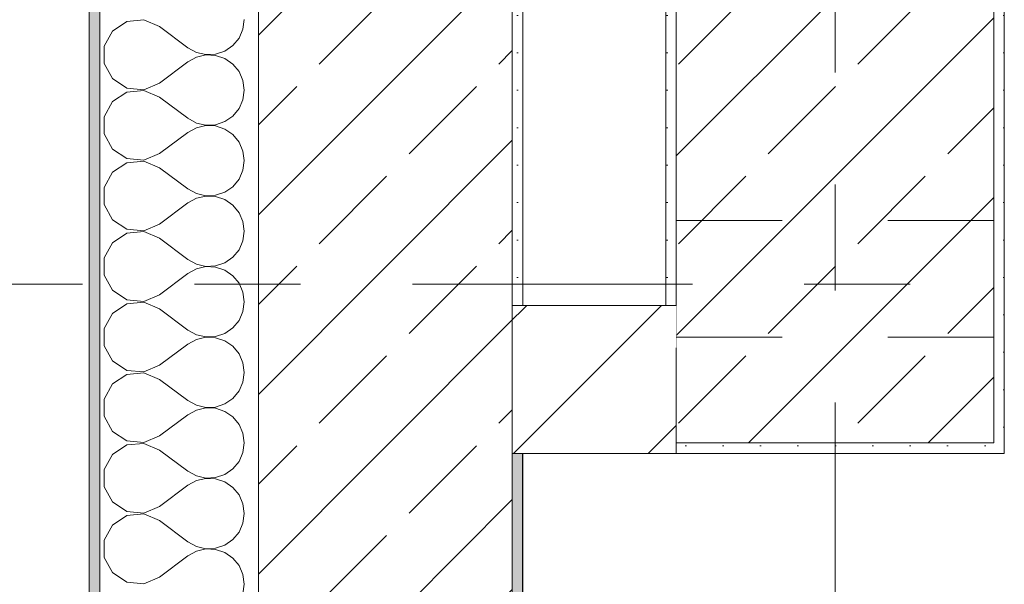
# Model space of a CAD drawing. Header units: metres. Extents: x -4 to 100, y -11 to 17.
# Tile 26 of 256: x -0.241 to 0.69, y 5.066 to 5.6. Entities that reach past the tile are written whole.
import ezdxf

# ---------------------------------------------------------------- set-up
doc = ezdxf.new("R2010")
doc.units = ezdxf.units.M
doc.header["$MEASUREMENT"] = 0
for name, pattern in [('Achse', [0.2, 0.1, -0.05, 0, -0.05]), ('Strichlinie doppelt', [0.546806, 0.264583, -0.105833, 0.070556, -0.105833]), ('Untersicht', [0.1, 0.075, -0.025]), ('Wipeout_Contour', [1, 0, -1])]:
    doc.linetypes.add(name, pattern=pattern)
for name, color, linetype in [('152 - Bemaßung_ Beschriftung.Ausbau', 7, 'Continuous'), ('451 - Universal.Achsen Raster', 7, 'Continuous'), ('603 - Struktur.Bodenplatte_ Decke Roh', 7, 'Continuous'), ('604 - Struktur.Wand Aussen', 7, 'Continuous'), ('605 - Struktur.Wand Innen', 7, 'Continuous'), ('607 - Struktur.Stütze', 7, 'Continuous'), ('608 - Struktur.Träger', 7, 'Continuous'), ('650 - Abdeckung.Fußboden Aufbau', 7, 'Continuous'), ('Neubau_653 - Abdeckung.TB Verkofferung', 7, 'Continuous')]:
    doc.layers.add(name, color=color, linetype=linetype)
doc.styles.add('ERSTELLTER_STIL_2', font='txt')
doc.dimstyles.new('ERSTELLTER_STIL__3', dxfattribs={"dimtxt": 0.1, "dimasz": 0.0532, "dimexe": 0.18, "dimexo": 0.0625, "dimgap": 0, "dimtad": 1, "dimzin": 0, "dimdsep": 46, "dimtxsty": 'ERSTELLTER_STIL_2', "dimblk": 'ARROWHEAD_2', "dimblk1": 'ARROWHEAD_2', "dimblk2": 'ARROWHEAD_2', "dimcen": 0.09, "dimse1": 1, "dimse2": 1, "dimclrd": 7, "dimclre": 7, "dimclrt": 7, "dimazin": 0, "dimtfac": 1, "dimtdec": 4, "dimtmove": 0, "dimatfit": 3, "dimfxl": 1, "dimtolj": 1, "dimtzin": 0, "dimarcsym": 0})
doc.dimstyles.new('ERSTELLTER_STIL__5', dxfattribs={"dimtxt": 0.1, "dimasz": 0.0532, "dimexe": 0.18, "dimexo": 0.0625, "dimgap": 0, "dimtad": 1, "dimtih": 1, "dimtoh": 1, "dimzin": 0, "dimdsep": 46, "dimtxsty": 'ERSTELLTER_STIL_2', "dimblk": 'ARROWHEAD_2', "dimblk1": 'ARROWHEAD_2', "dimblk2": 'ARROWHEAD_2', "dimcen": 0.09, "dimse1": 1, "dimse2": 1, "dimclrd": 7, "dimclre": 7, "dimclrt": 7, "dimazin": 0, "dimtfac": 1, "dimtdec": 4, "dimtmove": 0, "dimatfit": 3, "dimfxl": 1, "dimtolj": 1, "dimtzin": 0, "dimarcsym": 0})
pattern_1 = [(45, (0, 0), (-0.0848528, 0.0848528), []), (45, (-0.04243, 0.04243), (-0.0848528, 0.0848528), [0.09, -0.03])]
pattern_2 = [(45, (0, 0), (-0.01767767, 0.01767767), [0, -0.025])]
pattern_3 = [(45, (0, 0), (-0.0636396, 0.0636396), [])]

# ---------------------------------------------------------------- blocks, each defined once
blk = doc.blocks.new('*X57')
at = {"layer": '604 - Struktur.Wand Aussen', "color": 7, "linetype": 'Continuous', "lineweight": 5}
for p, q in [((-0.13947, 5.59808), (-0.15299, 5.5891)), ((-0.1233, 5.59962), (-0.13947, 5.59808)), ((-0.10833, 5.59333), (-0.1233, 5.59962)), ((-0.10833, 5.59333), (-0.08167, 5.57333)), ((-0.0296, 5.59089), (-0.02833, 5.6)), ((-0.15299, 5.5891), (-0.16066, 5.57479)), ((-0.03331, 5.58248), (-0.0296, 5.59089)), ((-0.16066, 5.57479), (-0.16066, 5.55855)), ((-0.04676, 5.57019), (-0.03918, 5.57539)), ((-0.03918, 5.57539), (-0.03331, 5.58248)), ((-0.08167, 5.57333), (-0.07362, 5.56888)), ((-0.07362, 5.56888), (-0.06466, 5.5668)), ((-0.06466, 5.56653), (-0.07362, 5.56445)), ((-0.06466, 5.5668), (-0.05547, 5.56725)), ((-0.05547, 5.56609), (-0.06466, 5.56653)), ((-0.05547, 5.56725), (-0.04676, 5.57019)), ((-0.04676, 5.56315), (-0.05547, 5.56609)), ((-0.16066, 5.55855), (-0.15299, 5.54424)), ((-0.10833, 5.54), (-0.08167, 5.56)), ((-0.07362, 5.56445), (-0.08167, 5.56)), ((-0.03918, 5.55794), (-0.04676, 5.56315)), ((-0.03331, 5.55086), (-0.03918, 5.55794)), ((-0.0296, 5.54244), (-0.03331, 5.55086)), ((-0.15299, 5.54424), (-0.13947, 5.53525)), ((-0.1233, 5.53371), (-0.10833, 5.54)), ((-0.02833, 5.53333), (-0.0296, 5.54244)), ((-0.13947, 5.53142), (-0.15299, 5.52243)), ((-0.13947, 5.53525), (-0.1233, 5.53371)), ((-0.1233, 5.53295), (-0.13947, 5.53142)), ((-0.10833, 5.52667), (-0.1233, 5.53295)), ((-0.0296, 5.52422), (-0.02833, 5.53333)), ((-0.15299, 5.52243), (-0.16066, 5.50812)), ((-0.10833, 5.52667), (-0.08167, 5.50667)), ((-0.03331, 5.51581), (-0.0296, 5.52422)), ((-0.03918, 5.50873), (-0.03331, 5.51581)), ((-0.16066, 5.50812), (-0.16066, 5.49188)), ((-0.08167, 5.50667), (-0.07362, 5.50222)), ((-0.07362, 5.50222), (-0.06466, 5.50013)), ((-0.06466, 5.49987), (-0.07362, 5.49778)), ((-0.06466, 5.50013), (-0.05547, 5.50058)), ((-0.05547, 5.49942), (-0.06466, 5.49987)), ((-0.05547, 5.50058), (-0.04676, 5.50352)), ((-0.04676, 5.50352), (-0.03918, 5.50873)), ((-0.16066, 5.49188), (-0.15299, 5.47757)), ((-0.10833, 5.47333), (-0.08167, 5.49333)), ((-0.07362, 5.49778), (-0.08167, 5.49333)), ((-0.04676, 5.49648), (-0.05547, 5.49942)), ((-0.03918, 5.49127), (-0.04676, 5.49648)), ((-0.03331, 5.48419), (-0.03918, 5.49127)), ((-0.0296, 5.47578), (-0.03331, 5.48419)), ((-0.15299, 5.47757), (-0.13947, 5.46858)), ((-0.1233, 5.46705), (-0.10833, 5.47333)), ((-0.02833, 5.46667), (-0.0296, 5.47578)), ((-0.13947, 5.46475), (-0.15299, 5.45576)), ((-0.13947, 5.46858), (-0.1233, 5.46705)), ((-0.1233, 5.46629), (-0.13947, 5.46475)), ((-0.10833, 5.46), (-0.1233, 5.46629)), ((-0.0296, 5.45756), (-0.02833, 5.46667)), ((-0.15299, 5.45576), (-0.16066, 5.44145)), ((-0.10833, 5.46), (-0.08167, 5.44)), ((-0.03331, 5.44914), (-0.0296, 5.45756)), ((-0.03918, 5.44206), (-0.03331, 5.44914)), ((-0.16066, 5.44145), (-0.16066, 5.42521)), ((-0.08167, 5.44), (-0.07362, 5.43555)), ((-0.07362, 5.43555), (-0.06466, 5.43347)), ((-0.05547, 5.43391), (-0.04676, 5.43685)), ((-0.04676, 5.43685), (-0.03918, 5.44206)), ((-0.10833, 5.40667), (-0.08167, 5.42667)), ((-0.07362, 5.43112), (-0.08167, 5.42667)), ((-0.06466, 5.4332), (-0.07362, 5.43112)), ((-0.06466, 5.43347), (-0.05547, 5.43391)), ((-0.05547, 5.43275), (-0.06466, 5.4332)), ((-0.04676, 5.42981), (-0.05547, 5.43275)), ((-0.03918, 5.42461), (-0.04676, 5.42981)), ((-0.16066, 5.42521), (-0.15299, 5.4109)), ((-0.03331, 5.41752), (-0.03918, 5.42461)), ((-0.0296, 5.40911), (-0.03331, 5.41752)), ((-0.15299, 5.4109), (-0.13947, 5.40192)), ((-0.02833, 5.4), (-0.0296, 5.40911)), ((-0.13947, 5.39808), (-0.15299, 5.3891)), ((-0.13947, 5.40192), (-0.1233, 5.40038)), ((-0.1233, 5.39962), (-0.13947, 5.39808)), ((-0.1233, 5.40038), (-0.10833, 5.40667)), ((-0.10833, 5.39333), (-0.1233, 5.39962)), ((-0.0296, 5.39089), (-0.02833, 5.4)), ((-0.15299, 5.3891), (-0.16066, 5.37479)), ((-0.10833, 5.39333), (-0.08167, 5.37333)), ((-0.03331, 5.38248), (-0.0296, 5.39089)), ((-0.03918, 5.37539), (-0.03331, 5.38248)), ((-0.16066, 5.37479), (-0.16066, 5.35855)), ((-0.08167, 5.37333), (-0.07362, 5.36888)), ((-0.05547, 5.36725), (-0.04676, 5.37019)), ((-0.04676, 5.37019), (-0.03918, 5.37539)), ((-0.07362, 5.36445), (-0.08167, 5.36)), ((-0.07362, 5.36888), (-0.06466, 5.3668)), ((-0.06466, 5.36653), (-0.07362, 5.36445)), ((-0.06466, 5.3668), (-0.05547, 5.36725)), ((-0.05547, 5.36609), (-0.06466, 5.36653)), ((-0.04676, 5.36315), (-0.05547, 5.36609)), ((-0.03918, 5.35794), (-0.04676, 5.36315)), ((-0.16066, 5.35855), (-0.15299, 5.34424)), ((-0.10833, 5.34), (-0.08167, 5.36)), ((-0.03331, 5.35086), (-0.03918, 5.35794)), ((-0.15299, 5.34424), (-0.13947, 5.33525)), ((-0.0296, 5.34244), (-0.03331, 5.35086)), ((-0.02833, 5.33333), (-0.0296, 5.34244)), ((-0.13947, 5.33525), (-0.1233, 5.33371)), ((-0.1233, 5.33295), (-0.13947, 5.33142)), ((-0.1233, 5.33371), (-0.10833, 5.34)), ((-0.10833, 5.32667), (-0.1233, 5.33295)), ((-0.0296, 5.32422), (-0.02833, 5.33333)), ((-0.13947, 5.33142), (-0.15299, 5.32243)), ((-0.10833, 5.32667), (-0.08167, 5.30667)), ((-0.03331, 5.31581), (-0.0296, 5.32422)), ((-0.15299, 5.32243), (-0.16066, 5.30812)), ((-0.03918, 5.30873), (-0.03331, 5.31581)), ((-0.16066, 5.30812), (-0.16066, 5.29188)), ((-0.08167, 5.30667), (-0.07362, 5.30222)), ((-0.04676, 5.30352), (-0.03918, 5.30873)), ((-0.07362, 5.29778), (-0.08167, 5.29333)), ((-0.07362, 5.30222), (-0.06466, 5.30013)), ((-0.06466, 5.29987), (-0.07362, 5.29778)), ((-0.06466, 5.30013), (-0.05547, 5.30058)), ((-0.05547, 5.29942), (-0.06466, 5.29987)), ((-0.05547, 5.30058), (-0.04676, 5.30352)), ((-0.04676, 5.29648), (-0.05547, 5.29942)), ((-0.03918, 5.29127), (-0.04676, 5.29648)), ((-0.16066, 5.29188), (-0.15299, 5.27757)), ((-0.10833, 5.27333), (-0.08167, 5.29333)), ((-0.03331, 5.28419), (-0.03918, 5.29127)), ((-0.15299, 5.27757), (-0.13947, 5.26858)), ((-0.0296, 5.27578), (-0.03331, 5.28419)), ((-0.13947, 5.26858), (-0.1233, 5.26705)), ((-0.1233, 5.26705), (-0.10833, 5.27333)), ((-0.02833, 5.26667), (-0.0296, 5.27578)), ((-0.13947, 5.26475), (-0.15299, 5.25576)), ((-0.1233, 5.26629), (-0.13947, 5.26475)), ((-0.10833, 5.26), (-0.1233, 5.26629)), ((-0.10833, 5.26), (-0.08167, 5.24)), ((-0.0296, 5.25756), (-0.02833, 5.26667)), ((-0.15299, 5.25576), (-0.16066, 5.24145)), ((-0.03918, 5.24206), (-0.03331, 5.24914)), ((-0.03331, 5.24914), (-0.0296, 5.25756)), ((-0.16066, 5.24145), (-0.16066, 5.22521)), ((-0.08167, 5.24), (-0.07362, 5.23555)), ((-0.04676, 5.23685), (-0.03918, 5.24206)), ((-0.07362, 5.23112), (-0.08167, 5.22667)), ((-0.07362, 5.23555), (-0.06466, 5.23347)), ((-0.06466, 5.2332), (-0.07362, 5.23112)), ((-0.06466, 5.23347), (-0.05547, 5.23391)), ((-0.05547, 5.23275), (-0.06466, 5.2332)), ((-0.05547, 5.23391), (-0.04676, 5.23685)), ((-0.04676, 5.22981), (-0.05547, 5.23275)), ((-0.16066, 5.22521), (-0.15299, 5.2109)), ((-0.10833, 5.20667), (-0.08167, 5.22667)), ((-0.03918, 5.22461), (-0.04676, 5.22981)), ((-0.03331, 5.21752), (-0.03918, 5.22461)), ((-0.0296, 5.20911), (-0.03331, 5.21752)), ((-0.15299, 5.2109), (-0.13947, 5.20192)), ((-0.1233, 5.20038), (-0.10833, 5.20667)), ((-0.02833, 5.2), (-0.0296, 5.20911)), ((-0.13947, 5.19808), (-0.15299, 5.1891)), ((-0.13947, 5.20192), (-0.1233, 5.20038)), ((-0.1233, 5.19962), (-0.13947, 5.19808)), ((-0.10833, 5.19333), (-0.1233, 5.19962)), ((-0.10833, 5.19333), (-0.08167, 5.17333)), ((-0.0296, 5.19089), (-0.02833, 5.2)), ((-0.15299, 5.1891), (-0.16066, 5.17479)), ((-0.03331, 5.18248), (-0.0296, 5.19089)), ((-0.16066, 5.17479), (-0.16066, 5.15855)), ((-0.04676, 5.17019), (-0.03918, 5.17539)), ((-0.03918, 5.17539), (-0.03331, 5.18248)), ((-0.08167, 5.17333), (-0.07362, 5.16888)), ((-0.07362, 5.16888), (-0.06466, 5.1668)), ((-0.06466, 5.16653), (-0.07362, 5.16445)), ((-0.06466, 5.1668), (-0.05547, 5.16725)), ((-0.05547, 5.16609), (-0.06466, 5.16653)), ((-0.05547, 5.16725), (-0.04676, 5.17019)), ((-0.04676, 5.16315), (-0.05547, 5.16609)), ((-0.16066, 5.15855), (-0.15299, 5.14424)), ((-0.10833, 5.14), (-0.08167, 5.16)), ((-0.07362, 5.16445), (-0.08167, 5.16)), ((-0.03918, 5.15794), (-0.04676, 5.16315)), ((-0.03331, 5.15086), (-0.03918, 5.15794)), ((-0.0296, 5.14244), (-0.03331, 5.15086)), ((-0.15299, 5.14424), (-0.13947, 5.13525)), ((-0.1233, 5.13371), (-0.10833, 5.14)), ((-0.02833, 5.13333), (-0.0296, 5.14244)), ((-0.13947, 5.13142), (-0.15299, 5.12243)), ((-0.13947, 5.13525), (-0.1233, 5.13371)), ((-0.1233, 5.13295), (-0.13947, 5.13142)), ((-0.10833, 5.12667), (-0.1233, 5.13295)), ((-0.0296, 5.12422), (-0.02833, 5.13333)), ((-0.15299, 5.12243), (-0.16066, 5.10812)), ((-0.10833, 5.12667), (-0.08167, 5.10667)), ((-0.03331, 5.11581), (-0.0296, 5.12422)), ((-0.03918, 5.10873), (-0.03331, 5.11581)), ((-0.16066, 5.10812), (-0.16066, 5.09188)), ((-0.08167, 5.10667), (-0.07362, 5.10222)), ((-0.07362, 5.10222), (-0.06466, 5.10013)), ((-0.06466, 5.09987), (-0.07362, 5.09778)), ((-0.06466, 5.10013), (-0.05547, 5.10058)), ((-0.05547, 5.09942), (-0.06466, 5.09987)), ((-0.05547, 5.10058), (-0.04676, 5.10352)), ((-0.04676, 5.10352), (-0.03918, 5.10873)), ((-0.16066, 5.09188), (-0.15299, 5.07757)), ((-0.10833, 5.07333), (-0.08167, 5.09333)), ((-0.07362, 5.09778), (-0.08167, 5.09333)), ((-0.04676, 5.09648), (-0.05547, 5.09942)), ((-0.03918, 5.09127), (-0.04676, 5.09648)), ((-0.03331, 5.08419), (-0.03918, 5.09127)), ((-0.0296, 5.07578), (-0.03331, 5.08419)), ((-0.15299, 5.07757), (-0.13947, 5.06858)), ((-0.1233, 5.06705), (-0.10833, 5.07333)), ((-0.02833, 5.06667), (-0.0296, 5.07578)), ((-0.13947, 5.06858), (-0.1233, 5.06705)), ((-0.0296, 5.05756), (-0.02833, 5.06667))]:
    blk.add_line(p, q, dxfattribs=at)
blk = doc.blocks.new('*D414')
at = {"layer": '152 - Bemaßung_ Beschriftung.Ausbau', "color": 7, "linetype": 'Continuous', "lineweight": 5}
for p, q in [((-1.21, 6.12521), (-1.14, 6.08479)), ((-1.175, 0.005), (-1.175, 6.105)), ((-1.21, 0.02521), (-1.14, -0.01521)), ((-1.1225, 0.005), (-1.2275, 0.005)), ((-1.175, -0.145), (-1.175, 0.005))]:
    blk.add_line(p, q, dxfattribs=at)
at = {"layer": '152 - Bemaßung_ Beschriftung.Ausbau', "color": 7, "lineweight": 5, "insert": (-1.195, 2.92197), "char_height": 0.1, "attachment_point": 7, "rotation": 90, "style": 'ERSTELLTER_STIL_2'}
blk.add_mtext('\\A1;{\\pql;\\fArial|b0|i0|c0|p38;6,10}', dxfattribs=at)
blk = doc.blocks.new('ARROWHEAD_2')
at = {"color": 0, "linetype": 'Continuous', "lineweight": 0}
for p, q in [((-0.378, -0.655), (0.378, 0.655)), ((0, 0), (-1, 0))]:
    blk.add_line(p, q, dxfattribs=at)
blk = doc.blocks.new('*D415')
at = {"layer": '152 - Bemaßung_ Beschriftung.Ausbau', "color": 7, "linetype": 'Continuous', "lineweight": 5}
for p, q in [((-1.21, 7.91521), (-1.14, 7.87479)), ((-1.175, 6.105), (-1.175, 7.895)), ((-1.21, 6.12521), (-1.14, 6.08479)), ((-1.1225, 6.105), (-1.2275, 6.105)), ((-1.175, 0.005), (-1.175, 6.105))]:
    blk.add_line(p, q, dxfattribs=at)
at = {"layer": '152 - Bemaßung_ Beschriftung.Ausbau', "color": 7, "lineweight": 5, "char_height": 0.1, "attachment_point": 7, "rotation": 90, "style": 'ERSTELLTER_STIL_2'}
for s, insert in [('\\A1;{\\pql;\\fArial|b0|i0|c0|p38;1,79}', (-1.195, 6.86697)), ('\\A1;{\\pql;\\fArial|b0|i0|c0|p38;2,01}', (-1.055, 6.86697))]:
    blk.add_mtext(s, dxfattribs=dict(at, insert=insert))
blk = doc.blocks.new('*D420')
at = {"layer": '152 - Bemaßung_ Beschriftung.Ausbau', "color": 7, "linetype": 'Continuous', "lineweight": 5}
for p, q in [((-1.71, 5.89269), (-1.64, 5.85228)), ((-1.675, 0.245), (-1.675, 5.87248)), ((-1.71, 0.26521), (-1.64, 0.22479)), ((-1.6225, 0.245), (-1.7275, 0.245)), ((-1.675, 0.005), (-1.675, 0.245))]:
    blk.add_line(p, q, dxfattribs=at)
at = {"layer": '152 - Bemaßung_ Beschriftung.Ausbau', "color": 7, "lineweight": 5, "char_height": 0.1, "attachment_point": 7, "rotation": 90, "style": 'ERSTELLTER_STIL_2'}
for s, insert in [('\\A1;{\\pql;\\fArial|b0|i0|c0|p38;15}', (-1.695, 5.70048)), ('\\A1;{\\pql;\\fArial|b0|i0|c0|p38;5,62\\fArial|b0|i0|c0|p38;\\A1{\\H.66x;\\S75^  ;}}', (-1.67559, 2.79974))]:
    blk.add_mtext(s, dxfattribs=dict(at, insert=insert))
blk = doc.blocks.new('*D421')
at = {"layer": '152 - Bemaßung_ Beschriftung.Ausbau', "color": 7, "linetype": 'Continuous', "lineweight": 5}
for p, q in [((-1.71, 6.04269), (-1.64, 6.00228)), ((-1.675, 5.87248), (-1.675, 6.02248)), ((-1.71, 5.89269), (-1.64, 5.85228)), ((-1.6225, 5.87248), (-1.7275, 5.87248)), ((-1.675, 0.245), (-1.675, 5.87248))]:
    blk.add_line(p, q, dxfattribs=at)
blk = doc.blocks.new('*D431')
at = {"layer": '152 - Bemaßung_ Beschriftung.Ausbau', "color": 7, "linetype": 'Continuous', "lineweight": 5}
for p, q in [((-2.21, 5.22019), (-2.14, 5.17978)), ((-2.175, 0.69998), (-2.175, 5.19998)), ((-2.21, 0.72019), (-2.14, 0.67978)), ((-2.1225, 0.69998), (-2.2275, 0.69998)), ((-2.175, 0.24998), (-2.175, 0.69998))]:
    blk.add_line(p, q, dxfattribs=at)
at = {"layer": '152 - Bemaßung_ Beschriftung.Ausbau', "color": 7, "lineweight": 5, "insert": (-2.195, 2.81695), "char_height": 0.1, "attachment_point": 7, "rotation": 90, "style": 'ERSTELLTER_STIL_2'}
blk.add_mtext('\\A1;{\\pql;\\fArial|b0|i0|c0|p38;4,50}', dxfattribs=at)
blk = doc.blocks.new('*D432')
at = {"layer": '152 - Bemaßung_ Beschriftung.Ausbau', "color": 7, "linetype": 'Continuous', "lineweight": 5}
for p, q in [((-2.21, 6.02019), (-2.14, 5.97978)), ((-2.175, 5.19998), (-2.175, 5.99998)), ((-2.21, 5.22019), (-2.14, 5.17978)), ((-2.1225, 5.19998), (-2.2275, 5.19998)), ((-2.175, 0.69998), (-2.175, 5.19998))]:
    blk.add_line(p, q, dxfattribs=at)
at = {"layer": '152 - Bemaßung_ Beschriftung.Ausbau', "color": 7, "lineweight": 5, "insert": (-2.195, 5.5241), "char_height": 0.1, "attachment_point": 7, "rotation": 90, "style": 'ERSTELLTER_STIL_2'}
blk.add_mtext('\\A1;{\\pql;\\fArial|b0|i0|c0|p38;80}', dxfattribs=at)
blk = doc.blocks.new('*D433')
at = {"layer": '152 - Bemaßung_ Beschriftung.Ausbau', "color": 7, "linetype": 'Continuous', "lineweight": 5}
for p, q in [((-2.21, 8.12019), (-2.14, 8.07978)), ((-2.175, 5.99998), (-2.175, 8.09998)), ((-2.21, 6.02019), (-2.14, 5.97978)), ((-2.1225, 5.99998), (-2.2275, 5.99998)), ((-2.175, 5.19998), (-2.175, 5.99998))]:
    blk.add_line(p, q, dxfattribs=at)
at = {"layer": '152 - Bemaßung_ Beschriftung.Ausbau', "color": 7, "lineweight": 5, "insert": (-2.195, 6.91695), "char_height": 0.1, "attachment_point": 7, "rotation": 90, "style": 'ERSTELLTER_STIL_2'}
blk.add_mtext('\\A1;{\\pql;\\fArial|b0|i0|c0|p38;2,10}', dxfattribs=at)
blk = doc.blocks.new('*D440')
at = {"layer": '152 - Bemaßung_ Beschriftung.Ausbau', "color": 7, "linetype": 'Continuous', "lineweight": 5}
for p, q in [((-2.675, 13.845), (-2.675, 13.87923)), ((-2.64, 13.82479), (-2.71, 13.86521)), ((-2.6225, 13.845), (-2.7275, 13.845)), ((-2.675, -0.145), (-2.675, 13.845)), ((-2.71, -0.12479), (-2.64, -0.16521)), ((-2.6225, -0.145), (-2.7275, -0.145)), ((-2.675, -0.17923), (-2.675, -0.145))]:
    blk.add_line(p, q, dxfattribs=at)
at = {"layer": '152 - Bemaßung_ Beschriftung.Ausbau', "color": 7, "lineweight": 5, "insert": (-2.695, 6.67903), "char_height": 0.1, "attachment_point": 7, "rotation": 90, "style": 'ERSTELLTER_STIL_2'}
blk.add_mtext('\\A1;{\\pql;\\fArial|b0|i0|c0|p38;13,99}', dxfattribs=at)
blk = doc.blocks.new('*D642')
at = {"layer": '152 - Bemaßung_ Beschriftung.Ausbau', "color": 7, "linetype": 'Continuous', "lineweight": 5}
for p, q in [((0.67999, 4.33748), (0.67999, 4.44248)), ((1.68999, 4.33748), (1.68999, 4.44248)), ((0.7002, 4.42498), (0.65978, 4.35498)), ((1.7102, 4.42498), (1.66978, 4.35498)), ((0.64576, 4.38998), (0.67999, 4.38998)), ((0.67999, 4.38998), (1.68999, 4.38998))]:
    blk.add_line(p, q, dxfattribs=at)
at = {"layer": '152 - Bemaßung_ Beschriftung.Ausbau', "color": 7, "lineweight": 5, "insert": (1.05196, 4.40998), "char_height": 0.1, "attachment_point": 7, "style": 'ERSTELLTER_STIL_2'}
blk.add_mtext('\\A1;{\\pql;\\fArial|b0|i0|c0|p38;1,01}', dxfattribs=at)

msp = doc.modelspace()

# ---------------------------------------------------------------- hatches: boundary and pattern name
at = {"layer": '604 - Struktur.Wand Aussen', "linetype": 'Continuous', "lineweight": 0, "true_color": 0x000000}
h = msp.add_hatch(dxfattribs=at)
h.set_pattern_fill('Verputz_0001', color=18, style=0, pattern_type=2)
h.set_pattern_definition([(0, (0, 0), (0, 0.0866025), [0, -0.05]), (0, (0.025, 0.0433), (0, 0.0866025), [0, -0.05])])
h.paths.add_polyline_path([(-0.175, -0.145), (-0.165, -0.145), (-0.165, 6.105), (-0.175, 6.105)])
at = {"layer": '607 - Struktur.Stütze', "linetype": 'Continuous', "lineweight": 0, "true_color": 0x000000}
h = msp.add_hatch(dxfattribs=at)
h.set_pattern_fill('Gips_0001', color=18, style=0, pattern_type=2)
h.set_pattern_definition(pattern_2)
h.paths.add_polyline_path([(0.67999, 5.19998), (0.37999, 5.19998), (0.37999, 5.18998), (0.68999, 5.18998), (0.68999, 6.00998), (0.37999, 6.00998), (0.37999, 5.99998), (0.67999, 5.99998)])
h = msp.add_hatch(dxfattribs=at)
h.set_pattern_fill('Beton__Stahlbeton_0001', color=18, style=0, pattern_type=2)
h.set_pattern_definition(pattern_1)
h.paths.add_polyline_path([(0.37999, 5.19998), (0.67999, 5.19998), (0.67999, 5.99998), (0.37999, 5.99998)])
h = msp.add_hatch(dxfattribs=at)
h.set_pattern_fill('Gips_0001', color=18, style=0, pattern_type=2)
h.set_pattern_definition(pattern_2)
h.paths.add_polyline_path([(0.36999, 5.32998), (0.37999, 5.32998), (0.37999, 5.86998), (0.36999, 5.86998)])

# ---------------------------------------------------------------- linework, layer by layer
at = {"layer": '451 - Universal.Achsen Raster', "color": 160, "linetype": 'Strichlinie doppelt', "lineweight": 9, "true_color": 0x3232ff}
for p, q in [((0.52999, -10.585), (0.52999, 16.355)), ((64.93503, 5.34998), (-3.175, 5.34998))]:
    msp.add_line(p, q, dxfattribs=at)
at = {"layer": '603 - Struktur.Bodenplatte_ Decke Roh', "color": 7, "linetype": 'Continuous', "lineweight": 18, "flags": 128}
msp.add_lwpolyline([(-0.015, 13.695), (-0.015, 0.005), (43.89, 0.005)], dxfattribs=at)
at = {"layer": '604 - Struktur.Wand Aussen', "color": 7, "linetype": 'Continuous', "lineweight": 5}
msp.add_line((-0.165, 6.105), (-0.165, -0.005), dxfattribs=at)
at = {"layer": '604 - Struktur.Wand Aussen', "color": 7, "linetype": 'Continuous', "lineweight": 13}
msp.add_line((-0.015, 6.105), (-0.015, 0.245), dxfattribs=at)
at = {"layer": '604 - Struktur.Wand Aussen', "color": 7, "linetype": 'Continuous', "lineweight": 5, "flags": 128}
msp.add_lwpolyline([(-0.175, 6.105), (-0.175, -0.155)], dxfattribs=at)
at = {"layer": '607 - Struktur.Stütze', "color": 7, "linetype": 'Continuous', "lineweight": 5, "flags": 128}
for points in [[(0.37999, 5.18998), (0.68999, 5.18998), (0.68999, 6.00998), (0.37999, 6.00998)], [(0.36999, 5.86998), (0.36999, 5.32998)]]:
    msp.add_lwpolyline(points, dxfattribs=at)
at = {"layer": '607 - Struktur.Stütze', "color": 7, "linetype": 'Continuous', "lineweight": 13, "flags": 128}
msp.add_lwpolyline([(0.37999, 5.19998), (0.67999, 5.19998), (0.67999, 5.99998), (0.37999, 5.99998)], close=True, dxfattribs=at)
at = {"layer": '608 - Struktur.Träger', "color": 7, "linetype": 'Untersicht', "lineweight": 13}
msp.add_line((0.37999, 5.40998), (61.87999, 5.40998), dxfattribs=at)
at = {"layer": '650 - Abdeckung.Fußboden Aufbau', "color": 7, "linetype": 'Continuous', "lineweight": 13, "flags": 128}
msp.add_lwpolyline([(0.68999, 5.87248), (0.68999, 5.18998), (0.23476, 5.18998), (0.23476, 0.70998)], dxfattribs=at)
at = {"layer": 'Neubau_653 - Abdeckung.TB Verkofferung', "color": 1, "linetype": 'Untersicht', "lineweight": 9}
msp.add_line((0.235, 5.05048), (0.235, 5.87248), dxfattribs=at)

# ---------------------------------------------------------------- block references
at = {"layer": '604 - Struktur.Wand Aussen', "color": 7, "lineweight": 18}
msp.add_blockref('*X57', (0, 0), dxfattribs=at)

# ---------------------------------------------------------------- dimensions: what is measured, and where the dimension line sits
at = {"layer": '152 - Bemaßung_ Beschriftung.Ausbau', "color": 7, "linetype": 'Continuous', "lineweight": 5}
for base, p1, p2, picture, middle in [((-2.675, 13.845), (-0.165, -0.145), (-0.165, 13.845), '*D440', (-2.745, 6.84703)), ((-1.175, 7.895), (0.105, 6.105), (0.105, 7.895), '*D415', (-1.245, 6.99685)), ((-1.175, 6.105), (-0.015, 0.005), (0.105, 6.105), '*D414', (-1.245, 3.05185))]:
    dim = msp.add_linear_dim(base=base, p1=p1, p2=p2, angle=90, dimstyle='ERSTELLTER_STIL__3', dxfattribs=at)
    dim.commit()
    dim.dimension.update_dxf_attribs({"geometry": picture, "text_midpoint": middle, "dimtype": 160, "text_rotation": 90})
dim = msp.add_linear_dim(base=(1.68999, 4.38998), p1=(0.67999, 5.19998), p2=(1.68999, 5.86248), dimstyle='ERSTELLTER_STIL__5', dxfattribs=at)
dim.commit()
dim.dimension.update_dxf_attribs({"geometry": '*D642', "text_midpoint": (1.18184, 4.45998), "dimtype": 160})

# ---------------------------------------------------------------- next in the draw order: wipeouts: each hides what was drawn before it
at = {"color": 254, "linetype": 'Wipeout_Contour', "lineweight": 0, "ltscale": 21.154411}
msp.add_wipeout([(0.235, 5.18998), (0.235, 5.32998), (0.225, 5.32998), (0.225, 5.18998)], dxfattribs=at).dxf.layer = '605 - Struktur.Wand Innen'

# ---------------------------------------------------------------- next in the draw order: hatches: boundary and pattern name
at = {"layer": '604 - Struktur.Wand Aussen', "linetype": 'Continuous', "lineweight": 0, "true_color": 0x000000}
h = msp.add_hatch(dxfattribs=at)
h.set_pattern_fill('Beton__Stahlbeton_0001', color=18, style=0, pattern_type=2)
h.set_pattern_definition(pattern_1)
h.paths.add_polyline_path([(-0.015, 6.105), (-0.015, 0.245), (0.225, 0.245), (0.225, 6.105), (0.175, 6.105), (0.105, 6.105)])
at = {"layer": '605 - Struktur.Wand Innen', "linetype": 'Continuous', "lineweight": 0, "true_color": 0x000000}
h = msp.add_hatch(dxfattribs=at)
h.set_pattern_fill('MW_Ziegel_0001', color=18, style=0, pattern_type=2)
h.set_pattern_definition(pattern_3)
h.paths.add_polyline_path([(0.235, 5.18998), (0.235, 5.32998), (0.225, 5.32998), (0.225, 5.18998)])

# ---------------------------------------------------------------- next in the draw order: linework, layer by layer
at = {"layer": '604 - Struktur.Wand Aussen', "color": 7, "linetype": 'Continuous', "lineweight": 13}
for p, q in [((0.225, 5.32998), (0.225, 5.86998)), ((0.225, 5.32998), (0.225, 5.18998)), ((0.225, 5.32998), (0.225, 5.18998)), ((0.225, 0.70998), (0.225, 5.18998))]:
    msp.add_line(p, q, dxfattribs=at)

# ---------------------------------------------------------------- next in the draw order: wipeouts: each hides what was drawn before it
at = {"color": 254, "linetype": 'Wipeout_Contour', "lineweight": 0, "ltscale": 21.170319}
msp.add_wipeout([(0.235, 5.18998), (0.37999, 5.18998), (0.37999, 5.32998), (0.235, 5.32998)], dxfattribs=at).dxf.layer = '605 - Struktur.Wand Innen'

# ---------------------------------------------------------------- next in the draw order: hatches: boundary and pattern name
at = {"layer": '604 - Struktur.Wand Aussen', "linetype": 'Continuous', "lineweight": 0, "true_color": 0x000000}
h = msp.add_hatch(dxfattribs=at)
h.set_pattern_fill('Gips_0001', color=18, style=0, pattern_type=2)
h.set_pattern_definition(pattern_2)
h.paths.add_polyline_path([(0.235, 5.32998), (0.235, 5.86998), (0.225, 5.86998), (0.225, 5.32998)])
h = msp.add_hatch(dxfattribs=at)
h.set_pattern_fill('Gips_0001', color=18, style=0, pattern_type=2)
h.set_pattern_definition(pattern_2)
h.paths.add_polyline_path([(0.235, 0.70998), (0.235, 5.18998), (0.225, 5.18998), (0.225, 0.70998)])
at = {"layer": '605 - Struktur.Wand Innen', "linetype": 'Continuous', "lineweight": 0, "true_color": 0x000000}
h = msp.add_hatch(dxfattribs=at)
h.set_pattern_fill('MW_Ziegel_0001', color=18, style=0, pattern_type=2)
h.set_pattern_definition(pattern_3)
h.paths.add_polyline_path([(0.235, 5.18998), (0.37999, 5.18998), (0.37999, 5.32998), (0.235, 5.32998)])

# ---------------------------------------------------------------- next in the draw order: linework, layer by layer
at = {"layer": '604 - Struktur.Wand Aussen', "color": 7, "linetype": 'Continuous', "lineweight": 18}
for p, q in [((0.235, 5.32998), (0.225, 5.32998)), ((0.235, 5.32998), (0.225, 5.32998)), ((0.225, 5.18998), (0.235, 5.18998)), ((0.225, 5.18998), (0.235, 5.18998))]:
    msp.add_line(p, q, dxfattribs=at)
at = {"layer": '604 - Struktur.Wand Aussen', "color": 7, "linetype": 'Continuous', "lineweight": 5, "flags": 128}
for points in [[(0.235, 5.32998), (0.235, 5.86998)], [(0.235, 0.70998), (0.235, 5.18998)]]:
    msp.add_lwpolyline(points, dxfattribs=at)
at = {"layer": '605 - Struktur.Wand Innen', "color": 7, "linetype": 'Continuous', "lineweight": 18, "flags": 128}
for points in [[(0.37999, 5.32998), (0.235, 5.32998)], [(0.37999, 5.19998), (0.37999, 5.18998)], [(0.235, 5.18998), (0.37999, 5.18998)]]:
    msp.add_lwpolyline(points, dxfattribs=at)
at = {"layer": '608 - Struktur.Träger', "color": 7, "linetype": 'Untersicht', "lineweight": 13}
for q in [(0.37999, 5.40998), (61.87999, 5.18998)]:
    msp.add_line((0.37999, 5.18998), q, dxfattribs=at)
at = {"layer": '608 - Struktur.Träger', "color": 7, "linetype": 'Achse', "lineweight": 9}
msp.add_line((0.37999, 5.29998), (61.87999, 5.29998), dxfattribs=at)

# ---------------------------------------------------------------- next in the draw order: dimensions: what is measured, and where the dimension line sits
at = {"layer": '152 - Bemaßung_ Beschriftung.Ausbau', "color": 7, "linetype": 'Continuous', "lineweight": 5}
for base, p1, p2, picture, middle in [((-2.175, 8.09998), (0.67999, 5.99998), (0.67999, 8.09998), '*D433', (-2.245, 7.04684)), ((-1.675, 6.02248), (5.76624, 5.87248), (5.76624, 6.02248), '*D421', (-1.745, 5.77672)), ((-2.175, 5.99998), (0.67999, 5.19998), (0.67999, 5.99998), '*D432', (-2.245, 5.60033)), ((-1.675, 5.87248), (0.225, 0.245), (5.76624, 5.87248), '*D420', (-1.745, 3.1028)), ((-2.175, 5.19998), (0.37999, 0.69998), (0.67999, 5.19998), '*D431', (-2.245, 2.94684))]:
    dim = msp.add_linear_dim(base=base, p1=p1, p2=p2, angle=90, dimstyle='ERSTELLTER_STIL__3', dxfattribs=at)
    dim.commit()
    dim.dimension.update_dxf_attribs({"geometry": picture, "text_midpoint": middle, "dimtype": 160, "text_rotation": 90})

doc.saveas('drawing.dxf')
